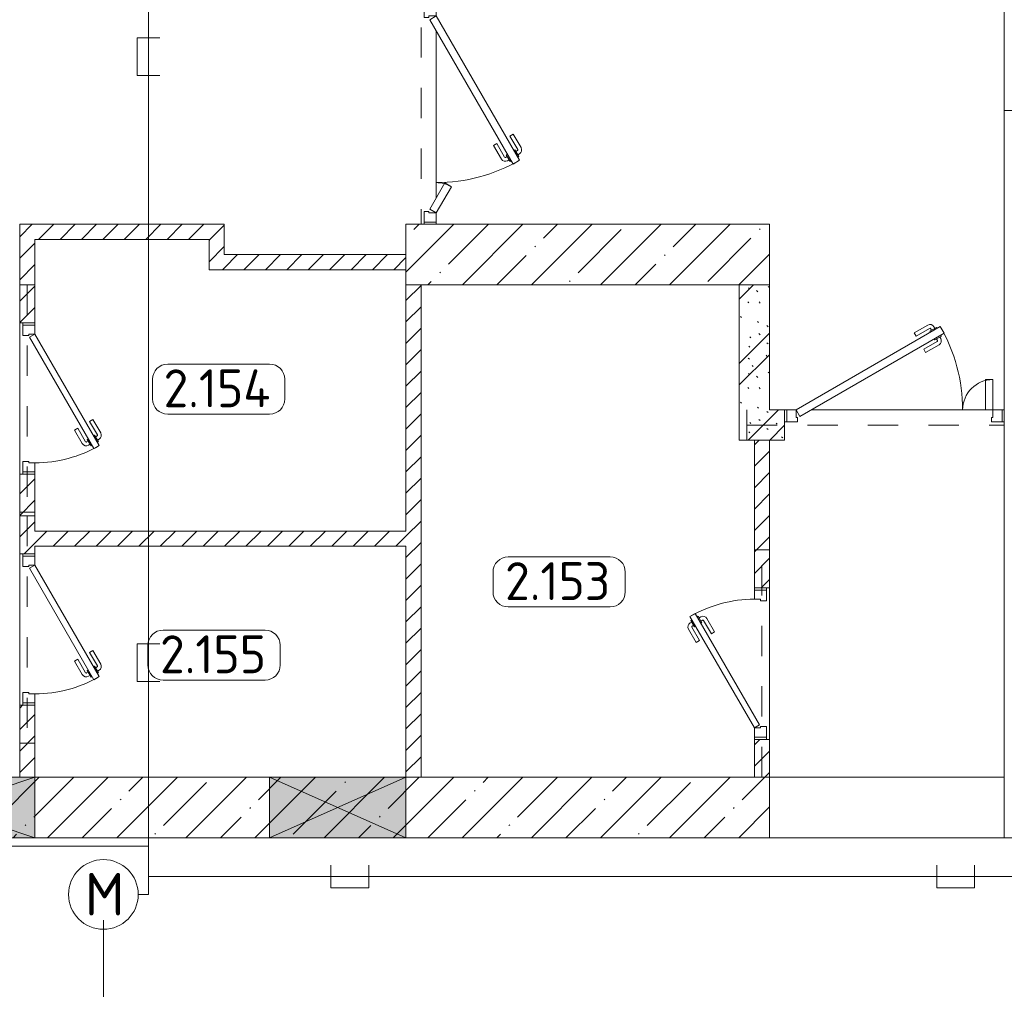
# Model space of a CAD drawing. Header units: millimetres. Extents: x -32229 to 291619, y -13689 to 125138.
# Tile 88 of 256: x 90005 to 96505, y 1600 to 8000. Entities that reach past the tile are written whole.
import ezdxf

# ---------------------------------------------------------------- set-up
doc = ezdxf.new("R2010")
doc.units = ezdxf.units.MM
doc.linetypes.add('3_ Штрих_ 1 х 1 мм', pattern=[400, 200, -200])
for name, color, linetype, lineweight in [('A-____-NOTE-TEXT', 7, 'Continuous', 18), ('A-AREA-____-IDEN', 7, 'Continuous', 9), ('A-DETL-____-THIN', 7, 'Continuous', 9), ('A-DOOR-____-MCUT', 7, 'Continuous', 9), ('A-DOOR-____-OTLN', 7, 'Continuous', 18), ('A-DOOR-FRAM-MCUT', 7, 'Continuous', 9), ('A-DOOR-OPNG-OTLN', 7, 'Continuous', 18), ('A-FLOR-____-OTLN', 7, 'Continuous', 18), ('A-GLAZ-____-MCUT', 7, 'Continuous', 9), ('A-GLAZ-____-OTLN', 7, 'Continuous', 18), ('A-WALL-____-MCUT', 7, 'Continuous', 40), ('A-WALL-____-PATT', 7, 'Continuous', 40), ('I-WALL-____-MCUT', 7, 'Continuous', 40), ('S-BEAM-____-OTLN', 7, 'Continuous', 18), ('S-COLS-____-MCUT', 7, 'Continuous', 40), ('S-COLS-____-OTLN', 7, 'Continuous', 18)]:
    doc.layers.add(name, color=color, linetype=linetype, lineweight=lineweight)
doc.layers.add('A-DETL-____-OTLN', color=7, linetype='Continuous', lineweight=9, true_color=0x00a600)
doc.styles.add('GOST Common_2', font='GOST_Common.ttf', dxfattribs={"height": 280})
doc.styles.add('GOST Common_9', font='GOST_Common.ttf', dxfattribs={"height": 250})
pattern_1 = [(135, (300.56, 377.28), (-565.6854, 6e-14), [10, -790]), (135, (349.8, 474.73), (-565.6854, 6e-14), [10, -790]), (135, (423.93, 473.06), (-565.6854, 6e-14), [10, -790]), (135, (229.92, 447.9), (-565.6854, 6e-14), [10, -790]), (135, (155.08, 447.9), (-565.6854, 6e-14), [10, -790]), (135, (114.9, 369.03), (-565.6854, 6e-14), [10, -790]), (135, (132.43, 285.8), (-565.6854, 6e-14), [10, -790]), (135, (214.66, 322), (-565.6854, 6e-14), [10, -790]), (135, (198.16, 261.88), (-565.6854, 6e-14), [10, -790]), (135, (45.2, 272.9), (-565.6854, 6e-14), [10, -790]), (135, (42.32, 336.16), (-565.6854, 6e-14), [10, -790]), (135, (92.26, 192.24), (-565.6854, 6e-14), [10, -790]), (135, (7.07, 149.2), (-565.6854, 6e-14), [10, -790]), (135, (80.6, 95.1), (-565.6854, 6e-14), [10, -790]), (135, (79.53, 36.94), (-565.6854, 6e-14), [10, -790]), (135, (153.87, 74.56), (-565.6854, 6e-14), [10, -790]), (135, (228.35, 124.8), (-565.6854, 6e-14), [10, -790]), (135, (279.75, 180.4), (-565.6854, 6e-14), [10, -790]), (135, (282.9, 31.63), (-565.6854, 6e-14), [10, -790]), (135, (377.38, 53.45), (-565.6854, 6e-14), [10, -790]), (135, (352.28, 102.7), (-565.6854, 6e-14), [10, -790]), (135, (354.05, 0), (-565.6854, 6e-14), [10, -790]), (135, (553.23, 16.45), (-565.6854, 6e-14), [10, -790]), (135, (542.38, 63.45), (-565.6854, 6e-14), [10, -790]), (135, (536.58, 239.3), (-565.6854, 6e-14), [10, -790]), (135, (475.85, 203.9), (-565.6854, 6e-14), [10, -790]), (135, (475.85, 316.54), (-565.6854, 6e-14), [10, -790]), (135, (520.8, 408.7), (-565.6854, 6e-14), [10, -790]), (135, (551.1, 470.8), (-565.6854, 6e-14), [10, -790]), (135, (235.25, 537.93), (-565.6854, 6e-14), [10, -790]), (135, (407.25, 547.65), (-565.6854, 6e-14), [10, -790]), (135, (94.5, 558.6), (-565.6854, 6e-14), [10, -790]), (135, (46.4, 532.3), (-565.6854, 6e-14), [10, -790]), (135, (85.56, 465.04), (-565.6854, 6e-14), [10, -790]), (135, (355.53, 181.14), (-565.6854, 6e-14), [10, -790]), (135, (362.23, 243.6), (-565.6854, 6e-14), [10, -790]), (135, (413.45, 344.1), (-565.6854, 6e-14), [10, -790]), (135, (286.3, 273.25), (-565.6854, 6e-14), [10, -790]), (135, (423.02, 263.72), (-565.6854, 6e-14), [10, -790]), (135, (162.94, 190.2), (-565.6854, 6e-14), [10, -790]), (135, (470.25, 120.93), (-565.6854, 6e-14), [10, -790]), (135, (484.48, 9.78), (-565.6854, 6e-14), [10, -790]), (45, (0, 212.13), (-565.6854, 0), []), (45, (212.13, 0), (-565.6854, 0), []), (45, (353.55, 0), (-565.6854, 0), []), (45, (0, 353.55), (-565.6854, 0), [])]
pattern_2 = [(45, (0, 0), (-70.71068, 70.71068), [])]
pattern_3 = [(45, (0, 0), (-228.0985, 228.0985), []), (45, (228.1, 0), (-228.0985, 228.0985), [403.225, -80.645, 6.706, -73.939])]

# ---------------------------------------------------------------- blocks, each defined once
blk = doc.blocks.new('АР_Дверь однопольная - 1000х2100h_850__Кладовая-4627048--02 ЭМ')
at = {"layer": 'A-DOOR-____-MCUT', "color": 253, "lineweight": 13, "true_color": 0xaaaaaa}
for p, q in [((311.1, 475), (-425, 50)), ((331.1, 440.4), (311.1, 475)), ((-405, 15.4), (331.1, 440.4)), ((-425, 50), (-405, 15.4))]:
    blk.add_line(p, q, dxfattribs=at)
at = {"layer": 'A-DOOR-____-OTLN', "color": 253, "lineweight": 5, "true_color": 0xaaaaaa}
for p, q in [((138.9, 433.3), (227.7, 484.6)), ((151.4, 411.7), (240.2, 462.9)), ((285.5, 469.4), (242.2, 444.4)), ((253, 450.7), (247, 461.1)), ((274.6, 463.2), (268.6, 473.6)), ((289.5, 462.5), (285.5, 469.4)), ((151.4, 411.7), (138.9, 433.3)), ((242.2, 444.4), (246.2, 437.5)), ((270.2, 395.9), (266.2, 402.9)), ((313.5, 420.9), (270.2, 395.9)), ((281, 402.2), (287, 391.8)), ((302.6, 414.7), (308.7, 404.3)), ((309.5, 427.9), (313.5, 420.9)), ((196.4, 333.7), (285.2, 385)), ((196.4, 333.7), (208.9, 312.1)), ((208.9, 312.1), (297.7, 363.3))]:
    blk.add_line(p, q, dxfattribs=at)
for centre, radius, start, end in [((242.7, 458.6), 30, 30, 120), ((242.7, 458.6), 4.99, 30, 120), ((-425, 50), 850, 360, 30), ((282.7, 389.3), 4.99, 300, 30), ((282.7, 389.3), 30, 300, 30)]:
    blk.add_arc(centre, radius, start, end, dxfattribs=at)
at = {"layer": 'A-DOOR-FRAM-MCUT', "color": 253, "lineweight": 13, "true_color": 0xaaaaaa}
for p, q in [((-485, 50), (-500, 50)), ((-425, 50), (-485, 50)), ((-485, 50), (-485, -30)), ((-425, 10), (-425, 50)), ((-415, 10), (-425, 10)), ((-415, -30), (-415, 10)), ((425, 10), (415, 10)), ((415, 10), (415, -30)), ((485, 50), (425, 50)), ((425, 50), (425, 10)), ((485, -30), (485, 50)), ((485, 50), (500, 50)), ((-485, -30), (-500, -30)), ((-485, -30), (-415, -30)), ((415, -30), (485, -30)), ((485, -30), (500, -30))]:
    blk.add_line(p, q, dxfattribs=at)
blk = doc.blocks.new('АР_Дверь двупольная - 1450х2100h_1100_200__ЛК-5968412--02 ЭМ')
at = {"layer": 'A-DOOR-____-MCUT', "color": 253, "lineweight": 13, "true_color": 0xaaaaaa}
for p, q in [((-650, 100), (302.6, 650)), ((302.6, 650), (327.6, 606.7)), ((327.6, 606.7), (-625, 56.7)), ((650, 300), (600, 300)), ((600, 300), (600, 100)), ((650, 100), (650, 300)), ((-625, 56.7), (-650, 100)), ((600, 100), (650, 100))]:
    blk.add_line(p, q, dxfattribs=at)
at = {"layer": 'A-DOOR-____-OTLN', "color": 253, "lineweight": 5, "true_color": 0xaaaaaa}
for p, q in [((130.4, 608.3), (219.2, 659.6)), ((142.9, 586.7), (130.4, 608.3)), ((142.9, 586.7), (231.7, 637.9)), ((277, 644.4), (233.7, 619.4)), ((233.7, 619.4), (237.7, 612.5)), ((244.5, 625.7), (238.5, 636.1)), ((266.2, 638.2), (260.1, 648.6)), ((310, 587.3), (266.7, 562.3)), ((281, 637.5), (277, 644.4)), ((306, 594.2), (310, 587.3)), ((192.9, 500), (281.7, 551.3)), ((205.4, 478.4), (294.2, 529.7)), ((266.7, 562.3), (262.7, 569.2)), ((277.5, 568.5), (283.5, 558.1)), ((299.2, 581), (305.2, 570.6)), ((192.9, 500), (205.4, 478.4))]:
    blk.add_line(p, q, dxfattribs=at)
for centre, radius, start, end in [((234.2, 633.6), 30, 30, 120), ((-650, 100), 1100, 0, 30), ((234.2, 633.6), 4.99, 30, 120), ((279.2, 555.6), 4.99, 300, 30), ((279.2, 555.6), 30, 300, 30), ((650, 100), 200, 90, 180)]:
    blk.add_arc(centre, radius, start, end, dxfattribs=at)
at = {"layer": 'A-DOOR-FRAM-MCUT', "color": 253, "lineweight": 13, "true_color": 0xaaaaaa}
for p, q in [((-710, 100), (-725, 100)), ((-710, 100), (-650, 100)), ((-710, 20), (-710, 100)), ((-650, 100), (-650, 50)), ((710, 100), (650, 100)), ((650, 100), (650, 50)), ((710, 20), (710, 100)), ((710, 100), (725, 100)), ((-710, 20), (-725, 20)), ((-640, 20), (-710, 20)), ((-650, 50), (-640, 50)), ((-640, 50), (-640, 20)), ((650, 50), (640, 50)), ((640, 50), (640, 20)), ((640, 20), (710, 20)), ((710, 20), (725, 20))]:
    blk.add_line(p, q, dxfattribs=at)
blk = doc.blocks.new('АР_Дверь двупольная - 1450х2100h_1100_200__ЛК-5951616--02 ЭМ')
at = {"layer": 'A-DOOR-____-MCUT', "color": 253, "lineweight": 13, "true_color": 0xaaaaaa}
for p, q in [((-650, 100), (302.6, 650)), ((302.6, 650), (327.6, 606.7)), ((327.6, 606.7), (-625, 56.7)), ((476.8, 200), (451.8, 156.7)), ((650, 100), (476.8, 200)), ((451.8, 156.7), (625, 56.7)), ((-625, 56.7), (-650, 100)), ((625, 56.7), (650, 100))]:
    blk.add_line(p, q, dxfattribs=at)
at = {"layer": 'A-DOOR-____-OTLN', "color": 253, "lineweight": 5, "true_color": 0xaaaaaa}
for p, q in [((130.4, 608.3), (219.2, 659.6)), ((142.9, 586.7), (130.4, 608.3)), ((142.9, 586.7), (231.7, 637.9)), ((277, 644.4), (233.7, 619.4)), ((233.7, 619.4), (237.7, 612.5)), ((244.5, 625.7), (238.5, 636.1)), ((266.2, 638.2), (260.1, 648.6)), ((310, 587.3), (266.7, 562.3)), ((281, 637.5), (277, 644.4)), ((306, 594.2), (310, 587.3)), ((192.9, 500), (281.7, 551.3)), ((205.4, 478.4), (294.2, 529.7)), ((266.7, 562.3), (262.7, 569.2)), ((277.5, 568.5), (283.5, 558.1)), ((299.2, 581), (305.2, 570.6)), ((192.9, 500), (205.4, 478.4))]:
    blk.add_line(p, q, dxfattribs=at)
for centre, radius, start, end in [((234.2, 633.6), 30, 30, 120), ((-650, 100), 1100, 0, 30), ((234.2, 633.6), 4.99, 30, 120), ((279.2, 555.6), 4.99, 300, 30), ((279.2, 555.6), 30, 300, 30), ((650, 100), 200, 150, 180)]:
    blk.add_arc(centre, radius, start, end, dxfattribs=at)
at = {"layer": 'A-DOOR-FRAM-MCUT', "color": 253, "lineweight": 13, "true_color": 0xaaaaaa}
for p, q in [((-710, 100), (-725, 100)), ((-710, 100), (-650, 100)), ((-710, 20), (-710, 100)), ((-650, 100), (-650, 50)), ((710, 100), (650, 100)), ((650, 100), (650, 50)), ((710, 20), (710, 100)), ((710, 100), (725, 100)), ((-710, 20), (-725, 20)), ((-640, 20), (-710, 20)), ((-650, 50), (-640, 50)), ((-640, 50), (-640, 20)), ((650, 50), (640, 50)), ((640, 50), (640, 20)), ((640, 20), (710, 20)), ((710, 20), (725, 20))]:
    blk.add_line(p, q, dxfattribs=at)
blk = doc.blocks.new('КР-Проем - Настраиваемый-4414965--02 ЭМ')
at = {"layer": 'A-DOOR-OPNG-OTLN', "color": 253, "lineweight": 13, "true_color": 0xaaaaaa}
for p, q in [((-775, 200), (775, 200)), ((-775, -200), (775, -200))]:
    blk.add_line(p, q, dxfattribs=at)
blk = doc.blocks.new('КР-Проем - Настраиваемый-3515713--02 ЭМ')
at = {"layer": 'A-DOOR-OPNG-OTLN', "color": 253, "lineweight": 13, "true_color": 0xaaaaaa}
for p, q in [((-725, 125), (725, 125)), ((-725, -125), (725, -125))]:
    blk.add_line(p, q, dxfattribs=at)
blk = doc.blocks.new('АР_Отверстие прямоугольное - ОВВ-4239225--02 ЭМ')
at = {"layer": 'A-GLAZ-____-OTLN', "lineweight": 13, "true_color": 0xf0f0f0}
blk.add_hatch(color=7, dxfattribs=at).paths.add_polyline_path([(-475, 200), (-475, -200), (725, -200), (725, 200), (-291.2, 200)])
at = {"layer": 'A-GLAZ-____-MCUT', "color": 253, "lineweight": 13, "true_color": 0xaaaaaa}
for p, q in [((-475, 200), (-475, -200)), ((725, 200), (725, -200))]:
    blk.add_line(p, q, dxfattribs=at)
at = {"layer": 'A-GLAZ-____-OTLN', "color": 253, "lineweight": 5, "true_color": 0xaaaaaa}
for p, q in [((725, 200), (-475, -200)), ((-475, 200), (725, -200))]:
    blk.add_line(p, q, dxfattribs=at)
at = {"layer": 'A-GLAZ-____-OTLN', "color": 253, "lineweight": 13, "true_color": 0xaaaaaa}
for p, q in [((725, 200), (-475, 200)), ((-475, 200), (-475, -200)), ((725, -200), (725, 200)), ((-475, -200), (725, -200))]:
    blk.add_line(p, q, dxfattribs=at)
blk = doc.blocks.new('АР_Отверстие прямоугольное - ОВВ-3630138--02 ЭМ')
at = {"layer": 'A-GLAZ-____-OTLN', "lineweight": 13, "true_color": 0xf0f0f0}
blk.add_hatch(color=7, dxfattribs=at).paths.add_polyline_path([(-325, 200), (-325, -200), (575, -200), (575, 200)])
at = {"layer": 'A-GLAZ-____-MCUT', "color": 253, "lineweight": 13, "true_color": 0xaaaaaa}
for p, q in [((-325, 200), (-325, -200)), ((575, 200), (575, -200))]:
    blk.add_line(p, q, dxfattribs=at)
at = {"layer": 'A-GLAZ-____-OTLN', "color": 253, "lineweight": 5, "true_color": 0xaaaaaa}
for p, q in [((575, 200), (-325, -200)), ((-325, 200), (575, -200))]:
    blk.add_line(p, q, dxfattribs=at)
at = {"layer": 'A-GLAZ-____-OTLN', "color": 253, "lineweight": 13, "true_color": 0xaaaaaa}
for p, q in [((575, 200), (-325, 200)), ((-325, 200), (-325, -200)), ((575, -200), (575, 200)), ((-325, -200), (575, -200))]:
    blk.add_line(p, q, dxfattribs=at)
blk = doc.blocks.new('АР_Дверь однопольная - 1000х2100h_850__Кладовая-6010020--02 ЭМ')
at = {"layer": 'A-DOOR-____-MCUT', "color": 253, "lineweight": 13, "true_color": 0xaaaaaa}
for p, q in [((311.1, 475), (-425, 50)), ((331.1, 440.4), (311.1, 475)), ((-405, 15.4), (331.1, 440.4)), ((-425, 50), (-405, 15.4))]:
    blk.add_line(p, q, dxfattribs=at)
at = {"layer": 'A-DOOR-____-OTLN', "color": 253, "lineweight": 5, "true_color": 0xaaaaaa}
for p, q in [((138.9, 433.3), (227.7, 484.6)), ((151.4, 411.7), (240.2, 462.9)), ((285.5, 469.4), (242.2, 444.4)), ((253, 450.7), (247, 461.1)), ((274.6, 463.2), (268.6, 473.6)), ((289.5, 462.5), (285.5, 469.4)), ((151.4, 411.7), (138.9, 433.3)), ((242.2, 444.4), (246.2, 437.5)), ((270.2, 395.9), (266.2, 402.9)), ((313.5, 420.9), (270.2, 395.9)), ((281, 402.2), (287, 391.8)), ((302.6, 414.7), (308.7, 404.3)), ((309.5, 427.9), (313.5, 420.9)), ((196.4, 333.7), (285.2, 385)), ((196.4, 333.7), (208.9, 312.1)), ((208.9, 312.1), (297.7, 363.3))]:
    blk.add_line(p, q, dxfattribs=at)
for centre, radius, start, end in [((242.7, 458.6), 30, 30, 120), ((242.7, 458.6), 4.99, 30, 120), ((-425, 50), 850, 360, 30), ((282.7, 389.3), 4.99, 300, 30), ((282.7, 389.3), 30, 300, 30)]:
    blk.add_arc(centre, radius, start, end, dxfattribs=at)
at = {"layer": 'A-DOOR-FRAM-MCUT', "color": 253, "lineweight": 13, "true_color": 0xaaaaaa}
for p, q in [((-485, 50), (-500, 50)), ((-425, 50), (-485, 50)), ((-485, 50), (-485, -30)), ((-425, 10), (-425, 50)), ((-415, 10), (-425, 10)), ((-415, -30), (-415, 10)), ((425, 10), (415, 10)), ((415, 10), (415, -30)), ((485, 50), (425, 50)), ((425, 50), (425, 10)), ((485, -30), (485, 50)), ((485, 50), (500, 50)), ((-485, -30), (-500, -30)), ((-485, -30), (-415, -30)), ((415, -30), (485, -30)), ((485, -30), (500, -30))]:
    blk.add_line(p, q, dxfattribs=at)
blk = doc.blocks.new('АР_Перемычка - 100_Уx1_75x5__250-250-6683530--02 ЭМ')
at = {"layer": 'S-BEAM-____-OTLN', "color": 9, "linetype": '3_ Штрих_ 1 х 1 мм', "lineweight": 15, "true_color": 0xc4c4c4}
for p, q in [((-750, 50), (-750, -50)), ((750, 50), (750, -50)), ((-750, 0), (750, 0))]:
    blk.add_line(p, q, dxfattribs=at)
blk = doc.blocks.new('АР_Перемычка - 100_Уx1_75x5__Оп_250-250_125x80x5__-6371143--02 ЭМ')
at = {"layer": 'S-BEAM-____-OTLN', "color": 9, "linetype": '3_ Штрих_ 1 х 1 мм', "lineweight": 15, "true_color": 0xc4c4c4}
for p, q in [((-750, 50), (-750, -50)), ((750, 50), (750, -50)), ((-750, 0), (750, 0))]:
    blk.add_line(p, q, dxfattribs=at)
blk = doc.blocks.new('АР_Перемычка - 200_Уx2_75x5__Опх2_0_75x5_-250-7324922--02 ЭМ')
at = {"layer": 'S-BEAM-____-OTLN', "color": 9, "linetype": '3_ Штрих_ 1 х 1 мм', "lineweight": 15, "true_color": 0xc4c4c4}
for p, q in [((-975, 100), (-975, -100)), ((725, 100), (725, -100)), ((-975, 0), (725, 0))]:
    blk.add_line(p, q, dxfattribs=at)
blk = doc.blocks.new('Наметкина 10_РД_АР_П_отсоединено_rvt-1--02 ЭМ')
at = {"layer": 'A-WALL-____-PATT', "lineweight": 5, "true_color": 0xaaaaaa}
h = blk.add_hatch(dxfattribs=at)
h.set_pattern_fill('FP_2', color=253, style=0, pattern_type=2)
h.set_pattern_definition(pattern_2)
h.paths.add_polyline_path([(90105.3, 3000), (90105.3, 3475), (90005.3, 3475), (90005.3, 3000)])
h.paths.add_polyline_path([(90105.3, 4475), (90105.3, 5000), (90005.3, 5000), (90005.3, 4475)])
h.paths.add_polyline_path([(90005.3, 6000), (90105.3, 6000), (90105.3, 6650), (90005.3, 6650)])
h = blk.add_hatch(dxfattribs=at)
h.set_pattern_fill('FP_2', color=253, style=0, pattern_type=2)
h.set_pattern_definition(pattern_2)
h.paths.add_polyline_path([(91255.3, 6550), (91355.3, 6550), (91355.3, 6650), (90105.3, 6650), (90105.3, 6550)])
h = blk.add_hatch(dxfattribs=at)
h.set_pattern_fill('FP_2', color=253, style=0, pattern_type=2)
h.set_pattern_definition(pattern_2)
h.paths.add_polyline_path([(91355.3, 6350), (91355.3, 6550), (91255.3, 6550), (91255.3, 6350)])
h = blk.add_hatch(dxfattribs=at)
h.set_pattern_fill('FP_2', color=253, style=0, pattern_type=2)
h.set_pattern_definition(pattern_2)
h.paths.add_polyline_path([(92555.3, 6350), (92555.3, 6450), (91355.3, 6450), (91355.3, 6350)])
h = blk.add_hatch(dxfattribs=at)
h.set_pattern_fill('FP_2', color=253, style=0, pattern_type=2)
h.set_pattern_definition(pattern_2)
h.paths.add_polyline_path([(92655.3, 3000), (92655.3, 6250), (92555.3, 6250), (92555.3, 3000), (92583.4, 3000)])
h = blk.add_hatch(dxfattribs=at)
h.set_pattern_fill('FP_1', color=253, style=0, pattern_type=2)
h.set_pattern_definition(pattern_1)
h.paths.add_polyline_path([(94955.3, 5225), (94955.3, 6250), (94755.3, 6250), (94755.3, 5225), (94855.3, 5225)])
h = blk.add_hatch(dxfattribs=at)
h.set_pattern_fill('FP_1', color=253, style=0, pattern_type=2)
h.set_pattern_definition(pattern_1)
h.paths.add_polyline_path([(95055.3, 5225), (95055.3, 5425), (94955.3, 5425), (94955.3, 5225)])
h = blk.add_hatch(dxfattribs=at)
h.set_pattern_fill('FP_2', color=253, style=0, pattern_type=2)
h.set_pattern_definition(pattern_2)
h.paths.add_polyline_path([(94855.3, 3000), (94955.3, 3000), (94955.3, 3250), (94855.3, 3250)])
h.paths.add_polyline_path([(94955.3, 4250), (94955.3, 5225), (94855.3, 5225), (94855.3, 4250)])
h = blk.add_hatch(dxfattribs=at)
h.set_pattern_fill('FP_2', color=253, style=0, pattern_type=2)
h.set_pattern_definition(pattern_2)
h.paths.add_polyline_path([(92555.3, 4525), (92555.3, 4625), (90105.3, 4625), (90105.3, 4525)])
h = blk.add_hatch(dxfattribs=at)
h.set_pattern_fill('FP_3', color=253, style=0, pattern_type=2)
h.set_pattern_definition(pattern_3)
h.paths.add_polyline_path([(92583.4, 2600), (94955.3, 2600), (94955.3, 3000), (84505.3, 3000), (84505.3, 2600), (92555.3, 2600)])
at = {"layer": 'S-COLS-____-OTLN', "lineweight": 5, "true_color": 0xaaaaaa}
h = blk.add_hatch(dxfattribs=at)
h.set_pattern_fill('FP_3', color=253, style=0, pattern_type=2)
h.set_pattern_definition(pattern_3)
h.paths.add_polyline_path([(92555.3, 6250), (94955.3, 6250), (94955.3, 6650), (92555.3, 6650)])
at = {"layer": 'A-FLOR-____-OTLN', "color": 253, "lineweight": 13, "true_color": 0xaaaaaa}
for p, q in [((92755.3, 6825), (92755.3, 7925)), ((92755.3, 7925), (92755.3, 6825)), ((92755.3, 6650), (92755.3, 6665)), ((92755.3, 6665), (92755.3, 6650)), ((90005.3, 5000), (90005.3, 6000)), ((90005.3, 6000), (90005.3, 5000)), ((95070.3, 5425), (95055.3, 5425)), ((95055.3, 5425), (95070.3, 5425)), ((96380.3, 5425), (95230.3, 5425)), ((95230.3, 5425), (96380.3, 5425)), ((96505.3, 5425), (96490.3, 5425)), ((96490.3, 5425), (96505.3, 5425)), ((90005.3, 3475), (90005.3, 4475)), ((90005.3, 4475), (90005.3, 3475)), ((94955.3, 4250), (94955.3, 3250)), ((94955.3, 3250), (94955.3, 4250))]:
    blk.add_line(p, q, dxfattribs=at)
at = {"layer": 'A-WALL-____-MCUT', "color": 253, "lineweight": 13, "true_color": 0xaaaaaa}
for p, q in [((96505.3, 7400), (96505.3, 3000)), ((96755.3, 7400), (96505.3, 7400)), ((90105.3, 3000), (88905.3, 3000)), ((91655.3, 3000), (90105.3, 3000)), ((92555.3, 3000), (91655.3, 3000)), ((94955.3, 3000), (92555.3, 3000)), ((94955.3, 2600), (94955.3, 3000)), ((96505.3, 3000), (96505.3, 2600)), ((88905.3, 2600), (90105.3, 2600)), ((90105.3, 2600), (91655.3, 2600)), ((91655.3, 2600), (92555.3, 2600)), ((92555.3, 2600), (94955.3, 2600)), ((96505.3, 2600), (99805.3, 2600))]:
    blk.add_line(p, q, dxfattribs=at)
at = {"layer": 'A-WALL-____-MCUT', "color": 253, "lineweight": 15, "true_color": 0xaaaaaa}
for p, q in [((94855.3, 5225), (94955.3, 5225)), ((94955.3, 5225), (94855.3, 5225))]:
    blk.add_line(p, q, dxfattribs=at)
at = {"layer": 'I-WALL-____-MCUT', "color": 253, "lineweight": 13, "true_color": 0xaaaaaa}
for p, q in [((90005.3, 6650), (90005.3, 6000)), ((90105.3, 6650), (90005.3, 6650)), ((91355.3, 6650), (90105.3, 6650)), ((91355.3, 6550), (91355.3, 6650)), ((90105.3, 6550), (91255.3, 6550)), ((90105.3, 6000), (90105.3, 6550)), ((91255.3, 6550), (91255.3, 6350)), ((91355.3, 6450), (91355.3, 6550)), ((92555.3, 6450), (91355.3, 6450)), ((92555.3, 6350), (92555.3, 6450)), ((91255.3, 6350), (91355.3, 6350)), ((91355.3, 6350), (92555.3, 6350)), ((92555.3, 6250), (92555.3, 4625)), ((92655.3, 6250), (92555.3, 6250)), ((92655.3, 3000), (92655.3, 6250)), ((94755.3, 6250), (94755.3, 5225)), ((94955.3, 6250), (94755.3, 6250)), ((94955.3, 5425), (94955.3, 6250)), ((90005.3, 6000), (90105.3, 6000)), ((95055.3, 5425), (94955.3, 5425)), ((95055.3, 5225), (95055.3, 5425)), ((94755.3, 5225), (94855.3, 5225)), ((94855.3, 5225), (94855.3, 4250)), ((94955.3, 5225), (95055.3, 5225)), ((94955.3, 4250), (94955.3, 5225)), ((90005.3, 5000), (90005.3, 4475)), ((90105.3, 5000), (90005.3, 5000)), ((90105.3, 4625), (90105.3, 5000)), ((92555.3, 4625), (90105.3, 4625)), ((90105.3, 4475), (90105.3, 4525)), ((90105.3, 4525), (92555.3, 4525)), ((92555.3, 4525), (92555.3, 3000)), ((90005.3, 4475), (90105.3, 4475)), ((94855.3, 4250), (94955.3, 4250)), ((90005.3, 3475), (90005.3, 3000)), ((90105.3, 3475), (90005.3, 3475)), ((90105.3, 3000), (90105.3, 3475)), ((94855.3, 3250), (94855.3, 3000)), ((94955.3, 3250), (94855.3, 3250)), ((94955.3, 3000), (94955.3, 3250)), ((90005.3, 3000), (90105.3, 3000)), ((92555.3, 3000), (92655.3, 3000)), ((94855.3, 3000), (94955.3, 3000))]:
    blk.add_line(p, q, dxfattribs=at)
at = {"layer": 'S-COLS-____-MCUT', "color": 253, "lineweight": 15, "true_color": 0xaaaaaa}
for p, q in [((94955.3, 6650), (92555.3, 6650)), ((92555.3, 6650), (92555.3, 6250)), ((94955.3, 6250), (94955.3, 6650)), ((92555.3, 6250), (94955.3, 6250))]:
    blk.add_line(p, q, dxfattribs=at)
at = {"layer": 'A-DOOR-____-OTLN', "color": 253, "lineweight": 13, "true_color": 0xaaaaaa}
for name, p, rotation in [('КР-Проем - Настраиваемый-3515713--02 ЭМ', (96630.3, 8125), 269.9999999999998), ('АР_Дверь двупольная - 1450х2100h_1100_200__ЛК-5951616--02 ЭМ', (92655.3, 7375), 269.9999999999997), ('АР_Дверь однопольная - 1000х2100h_850__Кладовая-4627048--02 ЭМ', (90055.3, 5500), 270), ('АР_Дверь однопольная - 1000х2100h_850__Кладовая-4627048--02 ЭМ', (90055.3, 3975), 270), ('АР_Дверь однопольная - 1000х2100h_850__Кладовая-6010020--02 ЭМ', (94905.3, 3750), 89.9999999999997)]:
    blk.add_blockref(name, p, dxfattribs=dict(at, rotation=rotation))
for name, p in [('АР_Дверь двупольная - 1450х2100h_1100_200__ЛК-5968412--02 ЭМ', (95780.3, 5325)), ('КР-Проем - Настраиваемый-4414965--02 ЭМ', (95730.3, 2800))]:
    blk.add_blockref(name, p, dxfattribs=at)
at = {"layer": 'A-GLAZ-____-OTLN', "color": 253, "lineweight": 13, "true_color": 0xaaaaaa, "rotation": 180}
for name, p in [('АР_Отверстие прямоугольное - ОВВ-4239225--02 ЭМ', (89630.3, 2800)), ('АР_Отверстие прямоугольное - ОВВ-3630138--02 ЭМ', (92230.3, 2800))]:
    blk.add_blockref(name, p, dxfattribs=at)
at = {"layer": 'S-BEAM-____-OTLN', "color": 253, "lineweight": 13, "true_color": 0xaaaaaa}
for name, p, rotation in [('АР_Перемычка - 200_Уx2_75x5__Опх2_0_75x5_-250-7324922--02 ЭМ', (92655.3, 7375), 269.9999999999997), ('АР_Перемычка - 100_Уx1_75x5__250-250-6683530--02 ЭМ', (90055.3, 5500), 270), ('АР_Перемычка - 100_Уx1_75x5__250-250-6683530--02 ЭМ', (90055.3, 3975), 270), ('АР_Перемычка - 100_Уx1_75x5__Оп_250-250_125x80x5__-6371143--02 ЭМ', (94905.3, 3750), 89.9999999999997)]:
    blk.add_blockref(name, p, dxfattribs=dict(at, rotation=rotation))
blk.add_blockref('АР_Перемычка - 200_Уx2_75x5__Опх2_0_75x5_-250-7324922--02 ЭМ', (95780.3, 5325), dxfattribs=at)
blk = doc.blocks.new('Марка помещения 2 - Марка помещения 2-1605974--02 ЭМ')
at = {"layer": 'A-AREA-____-IDEN', "color": 253, "true_color": 0xaaaaaa}
for p, q in [((-1.797, 0.841), (1.569, 0.841)), ((-2.297, -0.309), (-2.297, 0.341)), ((2.069, 0.341), (2.069, -0.309)), ((1.569, -0.809), (-1.797, -0.809))]:
    blk.add_line(p, q, dxfattribs=at)
for centre, start, end in [((-1.797, 0.341), 90, 180), ((1.569, 0.341), 0, 90), ((-1.797, -0.309), 180, 270), ((1.569, -0.309), 270, 360)]:
    blk.add_arc(centre, 0.5, start, end, dxfattribs=at)

msp = doc.modelspace()

# ---------------------------------------------------------------- linework, layer by layer
at = {"layer": 'A-____-NOTE-TEXT', "color": 5, "lineweight": 9, "true_color": 0x0000ff}
msp.add_circle((90557.8, 2226.2), 230, dxfattribs=at)
at = {"layer": 'A-DETL-____-OTLN', "color": 5, "true_color": 0x0000ff}
for p, q in [((90855.3, 2225), (90855.3, 21179.5)), ((90930.3, 7881), (90780.3, 7881)), ((90780.3, 7881), (90780.3, 7631)), ((90780.3, 7631), (90930.3, 7631)), ((90930.3, 3881), (90780.3, 3881)), ((90780.3, 3881), (90780.3, 3631)), ((90780.3, 3631), (90930.3, 3631)), ((90855.3, 2545), (89295.3, 2545)), ((92059.3, 2420), (92059.3, 2270)), ((92309.3, 2270), (92309.3, 2420)), ((96059.3, 2420), (96059.3, 2270)), ((96309.3, 2270), (96309.3, 2420)), ((109490.3, 2345), (90855.3, 2345)), ((90785.3, 2225), (90855.3, 2225)), ((92059.3, 2270), (92309.3, 2270)), ((96059.3, 2270), (96309.3, 2270))]:
    msp.add_line(p, q, dxfattribs=at)
at = {"layer": 'A-DETL-____-THIN'}
msp.add_line((90557.6, 2055.9), (90557.6, 575.9), dxfattribs=at)

# ---------------------------------------------------------------- block references
at = {"lineweight": 5}
msp.add_blockref('Наметкина 10_РД_АР_П_отсоединено_rvt-1--02 ЭМ', (0, 0), dxfattribs=at)
at = {"layer": 'A-AREA-____-IDEN', "color": 253, "true_color": 0xaaaaaa, "xscale": 199.9999999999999, "yscale": 199.9999999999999, "zscale": 199.9999999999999}
for p in [(91341.6, 5558.6), (93589.3, 4285.8), (91311.3, 3802.8)]:
    msp.add_blockref('Марка помещения 2 - Марка помещения 2-1605974--02 ЭМ', p, dxfattribs=at)

# ---------------------------------------------------------------- texts
at = {"layer": 'A-____-NOTE-TEXT', "color": 5, "lineweight": 9, "true_color": 0x0000ff, "insert": (90435.1, 2368.1), "char_height": 280, "width": 304.641, "attachment_point": 1, "style": 'GOST Common_2'}
msp.add_mtext('\\fGOST Common|b0|i0|c204|p34|;М', dxfattribs=at)
at = {"layer": 'A-AREA-____-IDEN', "color": 253, "true_color": 0xaaaaaa, "char_height": 250, "attachment_point": 1, "style": 'GOST Common_9'}
for s, insert, width in [('2.154', (90955.1, 5692.3), 945.991), ('2.153', (93209.8, 4419.6), 929.957), ('2.155', (90931.8, 3936.5), 929.957)]:
    msp.add_mtext(s, dxfattribs=dict(at, insert=insert, width=width))

doc.saveas('drawing.dxf')
